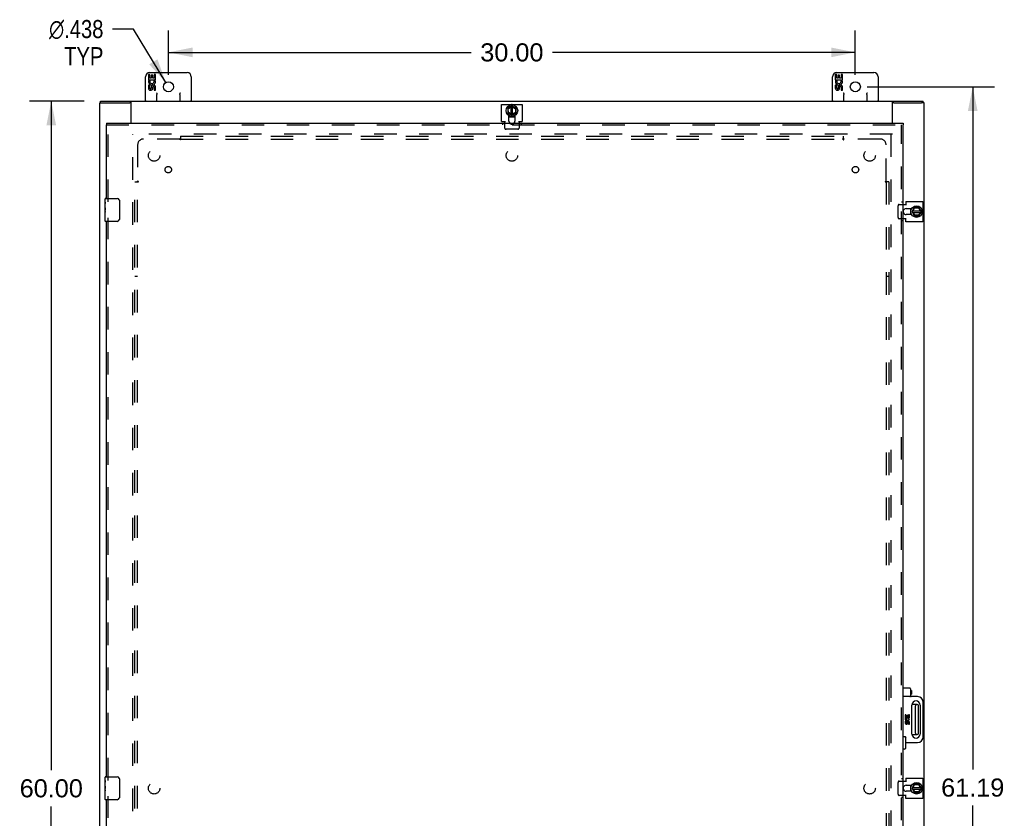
# Model space of a CAD drawing. Header units: inches. Extents: x 0 to 179, y 0 to 116.
# Tile 5 of 9: x 46 to 89, y 57 to 91. Entities that reach past the tile are written whole.
import ezdxf

# ---------------------------------------------------------------- set-up
doc = ezdxf.new("R2010")
doc.units = ezdxf.units.IN
doc.header["$LTSCALE"] = 9.842105
doc.header["$MEASUREMENT"] = 0
doc.linetypes.add('HIDDEN', pattern=[0.2, 0.1, -0.1])
doc.layers.get('0').update_dxf_attribs({"linetype": 'CONTINUOUS'})
for name, color, linetype in [('DEFAULT_2', 8, 'HIDDEN'), ('DIMENSIONS', 7, 'CONTINUOUS'), ('DOOR_ASSEMBLY', 7, 'CONTINUOUS'), ('SUBPANEL', 7, 'CONTINUOUS')]:
    doc.layers.add(name, color=color, linetype=linetype)
doc.styles.get("Standard").update_dxf_attribs({"font": 'arial.ttf'})
doc.styles.add('TEXTSTYLE_1', font='gdt', dxfattribs={"width": 0.8})
doc.dimstyles.new('DIMSTYLE_1', dxfattribs={"dimtxt": 0.789474, "dimasz": 1.052632, "dimexe": 0.09, "dimexo": 0.07, "dimgap": 0.0375, "dimtad": 0, "dimtih": 1, "dimtoh": 1, "dimzin": 4, "dimdsep": 46, "dimtxsty": 'Standard', "dimblk": '_FILLED', "dimblk1": '_FILLED', "dimblk2": '_FILLED', "dimcen": 0.09, "dimadec": 3, "dimazin": 1, "dimtfac": 1, "dimtdec": 3, "dimtofl": 0, "dimtmove": 0, "dimatfit": 3, "dimldrblk": '_FILLED', "dimfxl": 0, "dimtolj": 1, "dimtzin": 4, "dimarcsym": 0})
doc.dimstyles.new('DIMSTYLE_2', dxfattribs={"dimtxt": 0.789474, "dimasz": 1.052632, "dimexe": 0.09, "dimexo": 0.07, "dimgap": 0.09, "dimtad": 0, "dimtih": 1, "dimtoh": 1, "dimdec": 3, "dimzin": 4, "dimdsep": 46, "dimtxsty": 'Standard', "dimblk": '_FILLED', "dimblk1": '_FILLED', "dimblk2": '_FILLED', "dimcen": 0.09, "dimadec": 3, "dimazin": 1, "dimtfac": 1, "dimtdec": 3, "dimtofl": 0, "dimtmove": 0, "dimatfit": 1, "dimldrblk": '_FILLED', "dimfxl": 0, "dimtolj": 1, "dimtzin": 4, "dimarcsym": 0})

# ---------------------------------------------------------------- blocks, each defined once
blk = doc.blocks.new('_FILLED')
at = {"color": 0, "linetype": 'ByBlock'}
blk.add_solid([(0, 0), (-1, 0.2), (-1, -0.2)], dxfattribs=at)
blk = doc.blocks.new('*D6')
at = {"layer": 'DIMENSIONS', "color": 2, "linetype": 'Continuous'}
for p, q in [((50.904, 90.974), (49.983, 90.974)), ((52.313, 88.642), (50.904, 90.974))]:
    blk.add_line(p, q, dxfattribs=at)
at = {"layer": 'DIMENSIONS', "color": 2, "linetype": 'Continuous', "xscale": 1.0526315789, "yscale": 1.0526315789, "zscale": 1.0526315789, "rotation": 301.1315524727}
blk.add_blockref('_FILLED', (52.313, 88.642), dxfattribs=at)
at = {"layer": 'DIMENSIONS', "color": 2, "linetype": 'Continuous', "insert": (49.588, 91.369), "char_height": 0.78947, "width": 3.198, "attachment_point": 3, "line_spacing_factor": 0.9, "style": 'TEXTSTYLE_1'}
blk.add_mtext('{\\fgdt;n}\\fArial;.438\\PTYP', dxfattribs=at)
blk = doc.blocks.new('*D7')
at = {"layer": 'DIMENSIONS', "color": 2, "linetype": 'Continuous'}
for p, q in [((52.426, 88.972), (52.426, 90.904)), ((82.426, 88.972), (82.426, 90.904)), ((52.426, 89.957), (65.652, 89.957)), ((82.426, 89.957), (69.2, 89.957))]:
    blk.add_line(p, q, dxfattribs=at)
at = {"layer": 'DIMENSIONS', "color": 2, "linetype": 'Continuous', "xscale": 1.0526315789, "yscale": 1.0526315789, "zscale": 1.0526315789, "rotation": 180}
blk.add_blockref('_FILLED', (52.426, 89.957), dxfattribs=at)
at = {"layer": 'DIMENSIONS', "color": 2, "linetype": 'Continuous', "xscale": 1.0526315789, "yscale": 1.0526315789, "zscale": 1.0526315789}
blk.add_blockref('_FILLED', (82.426, 89.957), dxfattribs=at)
at = {"layer": 'DIMENSIONS', "color": 2, "linetype": 'Continuous', "insert": (67.426, 90.351), "char_height": 0.7895, "width": 2.75876, "attachment_point": 2, "line_spacing_factor": 0.9}
blk.add_mtext('30.00', dxfattribs=at)
blk = doc.blocks.new('*D8')
at = {"layer": 'DIMENSIONS', "color": 2, "linetype": 'Continuous'}
for p, q in [((82.944, 88.454), (88.5, 88.454)), ((87.553, 88.454), (87.553, 58.65)), ((87.553, 27.267), (87.553, 57.071)), ((82.944, 27.267), (88.5, 27.267))]:
    blk.add_line(p, q, dxfattribs=at)
at = {"layer": 'DIMENSIONS', "color": 2, "linetype": 'Continuous', "xscale": 1.0526315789, "yscale": 1.0526315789, "zscale": 1.0526315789}
for p, rotation in [((87.553, 88.454), 90), ((87.553, 27.267), 270)]:
    blk.add_blockref('_FILLED', p, dxfattribs=dict(at, rotation=rotation))
at = {"layer": 'DIMENSIONS', "color": 2, "linetype": 'Continuous', "insert": (87.553, 58.256), "char_height": 0.7895, "width": 2.75876, "attachment_point": 2, "line_spacing_factor": 0.9}
blk.add_mtext('61.19', dxfattribs=at)
blk = doc.blocks.new('*D9')
at = {"layer": 'DIMENSIONS', "color": 2, "linetype": 'Continuous'}
for p, q in [((48.752, 87.829), (46.363, 87.829)), ((47.31, 87.829), (47.31, 58.619)), ((47.31, 27.829), (47.31, 57.04)), ((48.752, 27.829), (46.363, 27.829))]:
    blk.add_line(p, q, dxfattribs=at)
at = {"layer": 'DIMENSIONS', "color": 2, "linetype": 'Continuous', "xscale": 1.0526315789, "yscale": 1.0526315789, "zscale": 1.0526315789}
for p, rotation in [((47.31, 87.829), 90), ((47.31, 27.829), 270)]:
    blk.add_blockref('_FILLED', p, dxfattribs=dict(at, rotation=rotation))
at = {"layer": 'DIMENSIONS', "color": 2, "linetype": 'Continuous', "insert": (47.31, 58.224), "char_height": 0.7895, "width": 2.75876, "attachment_point": 2, "line_spacing_factor": 0.9}
blk.add_mtext('60.00', dxfattribs=at)

msp = doc.modelspace()

# ---------------------------------------------------------------- linework, layer by layer
at = {"color": 7, "linetype": 'Continuous'}
for p, q in [((51.6108, 89.0795), (53.2408, 89.0795)), ((81.6108, 89.0795), (83.2408, 89.0795)), ((51.4258, 87.8295), (51.4258, 88.8945)), ((51.5523, 88.9915), (51.5523, 88.7611)), ((51.6151, 88.9915), (51.5523, 88.9915)), ((51.5523, 88.7611), (51.814, 88.7611)), ((51.6229, 88.7251), (51.5652, 88.7501)), ((51.6151, 88.824), (51.6151, 88.9915)), ((51.678, 88.824), (51.6151, 88.824)), ((51.678, 88.96), (51.678, 88.824)), ((51.7386, 88.96), (51.678, 88.96)), ((51.7386, 88.824), (51.7386, 88.96)), ((51.8037, 88.824), (51.7386, 88.824)), ((51.814, 88.7611), (51.7866, 88.7419)), ((51.8037, 88.9915), (51.8037, 88.824)), ((51.8666, 88.9915), (51.8037, 88.9915)), ((51.8484, 88.7611), (51.8666, 88.7611)), ((51.8666, 88.7611), (51.8666, 88.9915)), ((53.4258, 88.8945), (53.4258, 87.8295)), ((81.4258, 87.8295), (81.4258, 88.8945)), ((81.5523, 88.9915), (81.5523, 88.7611)), ((81.6151, 88.9915), (81.5523, 88.9915)), ((81.5523, 88.7611), (81.814, 88.7611)), ((81.6229, 88.7251), (81.5652, 88.7501)), ((81.6151, 88.824), (81.6151, 88.9915)), ((81.678, 88.824), (81.6151, 88.824)), ((81.678, 88.96), (81.678, 88.824)), ((81.7386, 88.96), (81.678, 88.96)), ((81.7386, 88.824), (81.7386, 88.96)), ((81.8037, 88.824), (81.7386, 88.824)), ((81.814, 88.7611), (81.7866, 88.7419)), ((81.8037, 88.9915), (81.8037, 88.824)), ((81.8666, 88.9915), (81.8037, 88.9915)), ((81.8484, 88.7611), (81.8666, 88.7611)), ((81.8666, 88.7611), (81.8666, 88.9915)), ((83.4258, 88.8945), (83.4258, 87.8295)), ((51.5523, 88.5305), (51.5523, 88.3942)), ((51.6151, 88.5305), (51.5523, 88.5305)), ((51.6151, 88.3942), (51.6151, 88.5305)), ((51.678, 88.4362), (51.678, 88.3942)), ((51.7386, 88.3736), (51.7386, 88.4426)), ((51.8037, 88.4362), (51.8037, 88.2998)), ((51.8037, 88.2998), (51.8666, 88.2998)), ((51.8666, 88.2998), (51.8666, 88.4362)), ((81.5523, 88.5305), (81.5523, 88.3942)), ((81.6151, 88.5305), (81.5523, 88.5305)), ((81.6151, 88.3942), (81.6151, 88.5305)), ((81.678, 88.4362), (81.678, 88.3942)), ((81.7386, 88.3736), (81.7386, 88.4426)), ((81.8037, 88.4362), (81.8037, 88.2998)), ((81.8037, 88.2998), (81.8666, 88.2998)), ((81.8666, 88.2998), (81.8666, 88.4362)), ((49.4259, 87.7545), (49.5331, 87.7545)), ((49.4588, 87.7545), (49.4588, 87.8295)), ((50.8008, 87.7545), (50.7417, 87.7545)), ((50.8008, 87.8295), (50.8008, 87.7986)), ((51.9258, 87.8295), (51.9258, 88.1229)), ((52.9258, 88.1229), (52.9258, 87.8295)), ((81.9258, 87.8295), (81.9258, 88.1229)), ((82.9258, 88.1229), (82.9258, 87.8295)), ((84.0508, 87.8295), (84.0508, 87.7986)), ((84.1099, 87.7545), (84.0508, 87.7545)), ((85.4257, 87.7545), (85.3135, 87.7545)), ((85.3928, 87.7545), (85.3928, 87.8295)), ((67.2458, 87.5179), (67.2458, 87.3099)), ((67.4211, 87.6205), (67.251, 87.5266)), ((67.2513, 87.301), (67.4214, 87.2134)), ((67.2567, 87.5016), (67.267, 87.4958)), ((67.2651, 87.3179), (67.2749, 87.3242)), ((67.267, 87.4958), (67.3918, 87.5647)), ((67.2749, 87.3242), (67.267, 87.4958)), ((67.3918, 87.264), (67.2749, 87.3242)), ((67.3918, 87.2286), (67.3918, 87.6044)), ((67.4303, 87.2133), (67.6102, 87.301)), ((67.4306, 87.6206), (67.6105, 87.5266)), ((67.4598, 87.2277), (67.4598, 87.6054)), ((67.4598, 87.5638), (67.581, 87.4937)), ((67.581, 87.3301), (67.4598, 87.271)), ((67.591, 87.4995), (67.581, 87.4937)), ((67.581, 87.4937), (67.581, 87.3301)), ((67.591, 87.3239), (67.581, 87.3301)), ((67.6158, 87.31), (67.6158, 87.5177)), ((67.2928, 87.1482), (67.4094, 87.1482)), ((67.4419, 87.1482), (67.5588, 87.1482)), ((67.4698, 87.1643), (67.4721, 87.1516)), ((84.8382, 83.1375), (84.8382, 83.0209)), ((84.9033, 83), (84.9911, 82.8201)), ((84.9034, 83.0089), (84.991, 83.179)), ((84.9186, 83.0385), (85.2944, 83.0385)), ((84.954, 83.0385), (85.0142, 83.1554)), ((85.2079, 83.1845), (84.9999, 83.1845)), ((85.0079, 83.1652), (85.0142, 83.1554)), ((85.0142, 83.1554), (85.1858, 83.1633)), ((85.1916, 83.1736), (85.1858, 83.1633)), ((85.1858, 83.1633), (85.2548, 83.0385)), ((85.3105, 83.0092), (85.2166, 83.1793)), ((85.2166, 82.8198), (85.3107, 82.9997)), ((84.8382, 82.9884), (84.8382, 82.8715)), ((84.8543, 82.9605), (84.8416, 82.9582)), ((84.9177, 82.9705), (85.2954, 82.9705)), ((85.0201, 82.8493), (84.961, 82.9705)), ((85, 82.8145), (85.2077, 82.8145)), ((85.0139, 82.8393), (85.0201, 82.8493)), ((85.1837, 82.8493), (85.0201, 82.8493)), ((85.2538, 82.9705), (85.1837, 82.8493)), ((85.1895, 82.8393), (85.1837, 82.8493)), ((85.1288, 61.4855), (84.8977, 61.4855)), ((85.0488, 60.2335), (85.0488, 61.4255)), ((85.1888, 60.2335), (85.1888, 61.4255)), ((84.8976, 60.1735), (85.1288, 60.1735)), ((84.8382, 57.9625), (84.8382, 57.8459)), ((84.8382, 57.8134), (84.8382, 57.6965)), ((84.8543, 57.7855), (84.8416, 57.7832)), ((84.9033, 57.825), (84.9911, 57.6451)), ((84.9034, 57.8339), (84.991, 58.004)), ((84.9177, 57.7955), (85.2954, 57.7955)), ((84.9186, 57.8635), (85.2944, 57.8635)), ((84.954, 57.8635), (85.0142, 57.9804)), ((85.0201, 57.6743), (84.961, 57.7955)), ((85.2079, 58.0095), (84.9999, 58.0095)), ((85, 57.6395), (85.2077, 57.6395)), ((85.0079, 57.9902), (85.0142, 57.9804)), ((85.0139, 57.6643), (85.0201, 57.6743)), ((85.0142, 57.9804), (85.1858, 57.9883)), ((85.1837, 57.6743), (85.0201, 57.6743)), ((85.2538, 57.7955), (85.1837, 57.6743)), ((85.1895, 57.6643), (85.1837, 57.6743)), ((85.1916, 57.9986), (85.1858, 57.9883)), ((85.1858, 57.9883), (85.2548, 57.8635)), ((85.3105, 57.8342), (85.2166, 58.0043)), ((85.2166, 57.6448), (85.3107, 57.8247))]:
    msp.add_line(p, q, dxfattribs=at)
at = {"color": 3, "linetype": 'Continuous'}
for p, q in [((49.4258, 27.9045), (49.4258, 87.7545)), ((49.4258, 87.7545), (49.4259, 87.7545)), ((49.4588, 87.8295), (85.3928, 87.8295)), ((49.5382, 87.7545), (50.7417, 87.7545)), ((50.8008, 86.8608), (50.8008, 87.7986)), ((84.0508, 86.8608), (84.0508, 87.7986)), ((84.1099, 87.7545), (85.3135, 87.7545)), ((85.4257, 87.7545), (85.4258, 87.7545)), ((85.4258, 27.9045), (85.4258, 87.7545)), ((66.9793, 86.942), (66.9793, 87.6794)), ((66.9793, 87.6794), (67.8723, 87.6794)), ((67.8723, 87.6794), (67.8723, 86.942)), ((66.9793, 86.942), (67.1433, 86.942)), ((67.1121, 86.8608), (67.1121, 86.942)), ((67.2928, 86.9551), (67.2928, 87.1982)), ((67.5588, 87.1982), (67.5588, 86.9551)), ((67.7083, 86.942), (67.8723, 86.942)), ((67.7395, 86.942), (67.7395, 86.8608)), ((84.632, 83.451), (84.632, 83.287)), ((84.632, 83.451), (85.3694, 83.451)), ((85.3694, 83.451), (85.3694, 82.558)), ((84.5203, 83.3182), (84.632, 83.3182)), ((84.6451, 83.1375), (84.8882, 83.1375)), ((84.632, 82.6908), (84.5203, 82.6908)), ((84.632, 82.558), (84.632, 82.722)), ((84.8882, 82.8715), (84.6451, 82.8715)), ((85.3694, 82.558), (84.632, 82.558)), ((84.5203, 58.1432), (84.632, 58.1432)), ((84.632, 58.276), (85.3694, 58.276)), ((84.632, 58.276), (84.632, 58.112)), ((85.3694, 58.276), (85.3694, 57.383)), ((84.6451, 57.9625), (84.8882, 57.9625)), ((84.8882, 57.6965), (84.6451, 57.6965)), ((84.632, 57.5158), (84.5203, 57.5158)), ((84.632, 57.383), (84.632, 57.547)), ((85.3694, 57.383), (84.632, 57.383))]:
    msp.add_line(p, q, dxfattribs=at)
at = {"color": 7, "linetype": 'Continuous'}
for points in [[(51.9008, 88.1945), (51.903, 88.1904), (51.9051, 88.1863), (51.9072, 88.1822), (51.9093, 88.1781), (51.9113, 88.1739), (51.9133, 88.1697), (51.9152, 88.1655), (51.917, 88.1613), (51.9187, 88.157), (51.9202, 88.1527), (51.9216, 88.1483), (51.9229, 88.1438), (51.9241, 88.139), (51.925, 88.134), (51.9255, 88.1286), (51.9258, 88.1229)], [(52.9258, 88.1229), (52.9261, 88.1292), (52.927, 88.1357), (52.9284, 88.1425), (52.9304, 88.1495), (52.9328, 88.1566), (52.9357, 88.1638), (52.9391, 88.1712), (52.9427, 88.1788), (52.9466, 88.1865), (52.9508, 88.1945)], [(81.9008, 88.1945), (81.903, 88.1904), (81.9051, 88.1863), (81.9072, 88.1822), (81.9093, 88.1781), (81.9113, 88.1739), (81.9133, 88.1697), (81.9152, 88.1655), (81.917, 88.1613), (81.9187, 88.157), (81.9202, 88.1527), (81.9216, 88.1483), (81.9229, 88.1438), (81.9241, 88.139), (81.925, 88.134), (81.9255, 88.1286), (81.9258, 88.1229)], [(82.9258, 88.1229), (82.9261, 88.1292), (82.927, 88.1357), (82.9284, 88.1425), (82.9304, 88.1495), (82.9328, 88.1566), (82.9357, 88.1638), (82.9391, 88.1712), (82.9427, 88.1788), (82.9466, 88.1865), (82.9508, 88.1945)], [(67.4705, 87.1605), (67.4803, 87.1621), (67.4985, 87.1662), (67.5163, 87.1716)], [(67.5163, 87.1716), (67.5337, 87.1784), (67.5506, 87.1863), (67.5588, 87.191)], [(84.8506, 82.9598), (84.8521, 82.9499), (84.8562, 82.9318), (84.8617, 82.914)], [(84.8617, 82.914), (84.8684, 82.8966), (84.8763, 82.8797), (84.881, 82.8715)], [(84.8506, 57.7848), (84.8521, 57.7749), (84.8562, 57.7568), (84.8617, 57.739)], [(84.8617, 57.739), (84.8684, 57.7216), (84.8763, 57.7047), (84.881, 57.6965)]]:
    msp.add_lwpolyline(points, dxfattribs=at)
for centre, radius in [((52.4258, 88.4545), 0.219), ((82.4258, 88.4545), 0.219), ((67.4258, 87.4138), 0.2535), ((85.1038, 83.0045), 0.2535), ((85.1038, 57.8295), 0.2535)]:
    msp.add_circle(centre, radius, dxfattribs=at)
for centre, radius, start, end in [((51.6108, 88.8945), 0.185, 90, 180), ((53.2408, 88.8945), 0.185, 0, 90), ((81.6108, 88.8945), 0.185, 90, 180), ((83.2408, 88.8945), 0.185, 0, 90), ((51.7094, 88.6876), 0.1572, 156.59665, 341.87913), ((51.7094, 88.6876), 0.0943, 156.59665, 35.11217), ((51.7094, 88.6876), 0.1572, 25.73705, 27.8532), ((51.7127, 88.6879), 0.1541, 341.41988, 26.19629), ((81.7094, 88.6876), 0.1572, 156.59665, 341.87913), ((81.7094, 88.6876), 0.0943, 156.59665, 35.11217), ((81.7094, 88.6876), 0.1572, 25.73705, 27.8532), ((81.7127, 88.6879), 0.1541, 341.41988, 26.19629), ((51.6465, 88.3941), 0.0943, 179.99114, 347.43379), ((51.6466, 88.3942), 0.0314, 180, 0.04847), ((51.7723, 88.4362), 0.0943, 0, 180), ((51.773, 88.4313), 0.0362, 83.42855, 161.76278), ((51.7723, 88.4362), 0.0314, 0, 81.22946), ((81.6465, 88.3941), 0.0943, 179.99114, 347.43379), ((81.6466, 88.3942), 0.0314, 180, 0.04847), ((81.7723, 88.4362), 0.0943, 0, 180), ((81.773, 88.4313), 0.0362, 83.42855, 161.76278), ((81.7723, 88.4362), 0.0314, 0, 81.22946), ((51.4508, 87.8545), 0.025, 180, 270), ((51.9008, 87.8545), 0.025, 270, 360), ((52.9508, 87.8545), 0.025, 180, 270), ((53.4008, 87.8545), 0.025, 270, 360), ((81.4508, 87.8545), 0.025, 180, 270), ((81.9008, 87.8545), 0.025, 270, 360), ((82.9508, 87.8545), 0.025, 180, 270), ((83.4008, 87.8545), 0.025, 270, 360), ((67.2558, 87.5179), 0.01, 118.89679, 180), ((67.2558, 87.3099), 0.01, 180, 242.76466), ((67.4258, 87.4138), 0.2662, 86.15136, 93.54818), ((67.426, 87.6118), 0.01, 62.39466, 118.89679), ((67.6058, 87.31), 0.01, 295.9948, 360), ((67.6058, 87.5177), 0.01, 0, 62.39466), ((67.4258, 87.4138), 0.2662, 240.01367, 280), ((67.4258, 87.4138), 0.2812, 241.76222, 250.79637), ((67.426, 87.2223), 0.01, 242.76466, 295.9948), ((67.4258, 87.4138), 0.2812, 289.20363, 298.23778), ((85.1038, 83.0045), 0.2662, 150.01367, 190), ((85.1038, 83.0045), 0.2812, 151.76222, 160.79637), ((84.9123, 83.0043), 0.01, 152.76466, 205.9948), ((84.9999, 83.1745), 0.01, 90, 152.76466), ((85.2079, 83.1745), 0.01, 28.89679, 90), ((85.3018, 83.0043), 0.01, 332.39466, 28.89679), ((85.1038, 83.0045), 0.2662, 356.15136, 3.54818), ((85.1038, 83.0045), 0.2812, 199.20363, 208.23778), ((85, 82.8245), 0.01, 205.9948, 270), ((85.2077, 82.8245), 0.01, 270, 332.39466), ((85.1088, 61.4255), 0.06, 90, 180), ((85.1288, 61.4255), 0.06, 0, 90), ((85.1088, 60.2335), 0.06, 180, 270), ((85.1288, 60.2335), 0.06, 270, 360), ((85.1038, 57.8295), 0.2662, 150.01367, 190), ((85.1038, 57.8295), 0.2812, 151.76222, 160.79637), ((85.1038, 57.8295), 0.2812, 199.20363, 208.23778), ((84.9123, 57.8293), 0.01, 152.76466, 205.9948), ((84.9999, 57.9995), 0.01, 90, 152.76466), ((85, 57.6495), 0.01, 205.9948, 270), ((85.2077, 57.6495), 0.01, 270, 332.39466), ((85.2079, 57.9995), 0.01, 28.89679, 90), ((85.3018, 57.8293), 0.01, 332.39466, 28.89679), ((85.1038, 57.8295), 0.2662, 356.15136, 3.54818)]:
    msp.add_arc(centre, radius, start, end, dxfattribs=at)
at = {"color": 3, "linetype": 'Continuous'}
for centre, start, end in [((67.4258, 86.9551), 180, 225.21186), ((67.4258, 86.9551), 314.78814, 360), ((84.6451, 83.0045), 90, 159.88946), ((84.6451, 83.0045), 200.11054, 270), ((84.6451, 57.8295), 90, 159.88946), ((84.6451, 57.8295), 200.11054, 270)]:
    msp.add_arc(centre, 0.133, start, end, dxfattribs=at)
at = {"layer": 'DEFAULT_2', "color": 8, "linetype": 'HIDDEN'}
for p, q in [((67.1121, 86.6534), (67.1121, 86.8608)), ((67.6795, 86.6014), (67.1721, 86.6014)), ((67.7395, 86.8608), (67.7395, 86.6534)), ((84.0508, 86.3795), (50.8008, 86.3795)), ((50.8758, 29.2795), (50.8758, 86.3795)), ((83.9758, 86.3795), (83.9758, 29.2795)), ((84.2914, 82.7508), (84.2914, 83.2582)), ((84.3434, 83.3182), (84.5203, 83.3182)), ((84.5203, 82.6908), (84.3434, 82.6908)), ((84.2914, 57.5758), (84.2914, 58.0832)), ((84.3434, 58.1432), (84.5203, 58.1432)), ((84.5203, 57.5158), (84.3434, 57.5158))]:
    msp.add_line(p, q, dxfattribs=at)
for points in [[(67.1121, 86.6534), (67.1125, 86.6475), (67.1136, 86.6418), (67.1155, 86.6362), (67.1181, 86.6309), (67.1213, 86.6258), (67.1252, 86.621), (67.1297, 86.6167), (67.1347, 86.6128), (67.1402, 86.6094), (67.1461, 86.6066), (67.1523, 86.6044), (67.1588, 86.6027), (67.1654, 86.6018), (67.1721, 86.6014)], [(67.6795, 86.6014), (67.6863, 86.6018), (67.6929, 86.6027), (67.6994, 86.6044), (67.7056, 86.6066), (67.7115, 86.6094), (67.717, 86.6128), (67.722, 86.6167), (67.7265, 86.621), (67.7303, 86.6258), (67.7336, 86.6309), (67.7362, 86.6362), (67.738, 86.6418), (67.7392, 86.6475), (67.7395, 86.6534)], [(84.3434, 83.3182), (84.3376, 83.3178), (84.3318, 83.3167), (84.3262, 83.3148), (84.3209, 83.3122), (84.3158, 83.309), (84.311, 83.3051), (84.3067, 83.3006), (84.3028, 83.2956), (84.2994, 83.2901), (84.2966, 83.2842), (84.2944, 83.278), (84.2927, 83.2715), (84.2918, 83.2649), (84.2914, 83.2582)], [(84.2914, 82.7508), (84.2918, 82.744), (84.2927, 82.7374), (84.2944, 82.7309), (84.2966, 82.7247), (84.2994, 82.7188), (84.3028, 82.7133), (84.3067, 82.7083), (84.311, 82.7038), (84.3158, 82.7), (84.3209, 82.6967), (84.3262, 82.6941), (84.3318, 82.6923), (84.3376, 82.6911), (84.3434, 82.6908)], [(84.3434, 58.1432), (84.3376, 58.1428), (84.3318, 58.1417), (84.3262, 58.1398), (84.3209, 58.1372), (84.3158, 58.134), (84.311, 58.1301), (84.3067, 58.1256), (84.3028, 58.1206), (84.2994, 58.1151), (84.2966, 58.1092), (84.2944, 58.103), (84.2927, 58.0965), (84.2918, 58.0899), (84.2914, 58.0832)], [(84.2914, 57.5758), (84.2918, 57.569), (84.2927, 57.5624), (84.2944, 57.5559), (84.2966, 57.5497), (84.2994, 57.5438), (84.3028, 57.5383), (84.3067, 57.5333), (84.311, 57.5288), (84.3158, 57.525), (84.3209, 57.5217), (84.3262, 57.5191), (84.3318, 57.5173), (84.3376, 57.5161), (84.3434, 57.5158)]]:
    msp.add_lwpolyline(points, dxfattribs=at)
for centre, start, end in [((67.4258, 86.9551), 225.21186, 314.78814), ((84.6451, 83.0045), 159.88946, 200.11054), ((84.6451, 57.8295), 159.88946, 200.11054)]:
    msp.add_arc(centre, 0.133, start, end, dxfattribs=at)
at = {"layer": 'DOOR_ASSEMBLY', "color": 7, "linetype": 'Continuous'}
for p, q in [((49.7203, 86.8608), (49.7203, 86.7858)), ((84.5203, 86.8608), (84.5203, 86.7858)), ((49.6603, 83.4206), (49.6603, 83.5646)), ((49.6753, 83.5796), (50.1853, 83.5796)), ((50.2852, 83.4796), (50.2852, 82.6796)), ((49.6603, 83.1647), (49.6603, 83.4174)), ((49.6693, 83.3625), (49.6603, 83.3625)), ((49.6603, 83.1948), (49.6703, 83.1948)), ((49.6603, 82.5946), (49.6603, 83.1622)), ((49.6631, 83.1319), (49.6603, 83.1319)), ((49.6603, 83.0001), (49.6696, 83.0001)), ((49.6703, 83.1948), (49.6703, 83.3516)), ((49.6703, 83.0111), (49.6703, 83.0641)), ((49.6603, 82.9641), (49.6703, 82.9641)), ((49.6603, 82.9013), (49.6703, 82.9013)), ((49.6603, 82.7338), (49.6703, 82.7338)), ((49.6703, 82.7338), (49.6703, 82.9641)), ((50.1853, 82.5796), (49.6753, 82.5796)), ((84.8053, 62.2045), (84.5203, 62.2045)), ((84.8353, 62.1745), (84.8353, 61.8595)), ((84.8353, 62.102), (84.8545, 62.102)), ((84.8353, 61.932), (84.8545, 61.932)), ((84.8545, 62.102), (84.8828, 62.097)), ((84.8545, 62.102), (84.8545, 61.932)), ((84.8545, 61.932), (84.8828, 61.937)), ((84.8828, 62.097), (84.8828, 61.937)), ((84.8053, 61.8295), (84.5203, 61.8295)), ((85.1453, 61.8295), (84.8653, 61.8295)), ((85.3953, 60.0795), (85.3953, 61.5795)), ((84.896, 60.1966), (84.896, 61.4623)), ((85.2553, 61.4623), (85.2553, 60.1966)), ((84.6369, 61.0357), (84.5994, 61.0357)), ((84.5994, 61.0357), (84.5994, 60.8983)), ((84.5994, 60.8983), (84.7556, 60.8983)), ((84.6369, 60.761), (84.5994, 60.761)), ((84.5994, 60.761), (84.5994, 60.6793)), ((84.6416, 60.8769), (84.6071, 60.8918)), ((84.6369, 60.9358), (84.6369, 61.0357)), ((84.6745, 60.9358), (84.6369, 60.9358)), ((84.6369, 60.6793), (84.6369, 60.761)), ((84.6744, 60.7044), (84.6744, 60.6793)), ((84.7106, 61.017), (84.6745, 61.017)), ((84.6745, 61.017), (84.6745, 60.9358)), ((84.7106, 60.9358), (84.7106, 61.017)), ((84.7494, 60.9358), (84.7106, 60.9358)), ((84.7106, 60.6671), (84.7106, 60.7049)), ((84.7556, 60.8983), (84.7392, 60.8869)), ((84.787, 61.0357), (84.7494, 61.0357)), ((84.7494, 61.0357), (84.7494, 60.9358)), ((84.7494, 60.7049), (84.7494, 60.6232)), ((84.7761, 60.8983), (84.787, 60.8983)), ((84.787, 60.8983), (84.787, 61.0357)), ((84.787, 60.6232), (84.787, 60.7049)), ((84.7494, 60.6232), (84.787, 60.6232)), ((84.5803, 60.0795), (84.5203, 60.0795)), ((84.6103, 60.0495), (84.6103, 59.572)), ((84.6103, 59.8295), (85.1453, 59.8295)), ((84.5803, 59.542), (84.5203, 59.542)), ((49.6603, 58.1705), (49.6603, 58.3145)), ((49.6603, 57.9145), (49.6603, 58.1673)), ((49.6693, 58.1124), (49.6603, 58.1124)), ((49.6703, 57.9446), (49.6703, 58.1014)), ((49.6753, 58.3295), (50.1853, 58.3295)), ((50.2852, 58.2295), (50.2852, 57.4295)), ((49.6603, 57.9446), (49.6703, 57.9446)), ((49.6603, 57.3445), (49.6603, 57.9121)), ((49.6631, 57.8818), (49.6603, 57.8818)), ((49.6603, 57.75), (49.6696, 57.75)), ((49.6603, 57.714), (49.6703, 57.714)), ((49.6603, 57.6511), (49.6703, 57.6511)), ((49.6703, 57.761), (49.6703, 57.8139)), ((49.6703, 57.4836), (49.6703, 57.714)), ((49.6603, 57.4836), (49.6703, 57.4836)), ((50.1853, 57.3295), (49.6753, 57.3295))]:
    msp.add_line(p, q, dxfattribs=at)
at = {"layer": 'DOOR_ASSEMBLY', "color": 3, "linetype": 'Continuous'}
for p, q in [((49.7203, 86.8608), (84.5203, 86.8608)), ((49.7203, 83.5796), (49.7203, 86.7858)), ((84.5203, 28.8731), (84.5203, 86.7858)), ((49.7203, 58.3295), (49.7203, 82.5796)), ((49.7203, 33.0793), (49.7203, 57.3295))]:
    msp.add_line(p, q, dxfattribs=at)
at = {"layer": 'DOOR_ASSEMBLY', "color": 8, "linetype": 'HIDDEN'}
for p, q in [((49.7203, 86.7858), (84.5203, 86.7858)), ((49.7953, 83.4246), (49.7953, 86.7858)), ((67.0191, 86.8608), (67.0191, 86.7858)), ((67.8316, 86.8608), (67.8316, 86.7858)), ((84.4453, 28.8731), (84.4453, 86.7858)), ((84.5203, 83.4107), (84.4453, 83.4107)), ((49.7953, 58.1745), (49.7953, 82.7346)), ((84.5203, 82.5982), (84.4453, 82.5982)), ((84.5203, 58.2357), (84.4453, 58.2357)), ((49.7953, 32.9243), (49.7953, 57.4845)), ((84.5203, 57.4232), (84.4453, 57.4232))]:
    msp.add_line(p, q, dxfattribs=at)
at = {"layer": 'DOOR_ASSEMBLY', "color": 7, "linetype": 'Continuous'}
for points in [[(50.2786, 83.5158), (50.2806, 83.5101), (50.2822, 83.5042), (50.2835, 83.4982), (50.2845, 83.4921), (50.2851, 83.4859), (50.2852, 83.4796)], [(49.6603, 83.4206), (49.6606, 83.4172), (49.6611, 83.413), (49.6619, 83.4078), (49.6631, 83.4017), (49.6644, 83.3947), (49.6658, 83.3871), (49.6671, 83.3788), (49.6684, 83.37), (49.6695, 83.3609), (49.6703, 83.3516)], [(49.6603, 83.1647), (49.6605, 83.1575), (49.6611, 83.1498), (49.662, 83.1415), (49.663, 83.1328), (49.6653, 83.1149)], [(49.6653, 83.1149), (49.6665, 83.1059), (49.6675, 83.0969), (49.6684, 83.0882), (49.6692, 83.0797), (49.6699, 83.0717), (49.6703, 83.0641)], [(49.6703, 83.0111), (49.67, 83.0049), (49.6695, 82.9988), (49.669, 82.9927), (49.6684, 82.9867), (49.6678, 82.9809), (49.6672, 82.9751)], [(50.2852, 82.6796), (50.2851, 82.6733), (50.2845, 82.6671), (50.2835, 82.6609), (50.2822, 82.6549), (50.2806, 82.6491), (50.2786, 82.6434)], [(84.6403, 60.0495), (84.6338, 60.0561), (84.6272, 60.062), (84.6206, 60.0673), (84.614, 60.0717), (84.6074, 60.0751), (84.6009, 60.0776), (84.5945, 60.079), (84.5884, 60.0795)], [(49.6603, 58.1705), (49.6606, 58.1671), (49.6611, 58.1628), (49.6619, 58.1577), (49.6631, 58.1516), (49.6644, 58.1446), (49.6658, 58.1369), (49.6671, 58.1286), (49.6684, 58.1199), (49.6695, 58.1108), (49.6703, 58.1014)], [(50.2786, 58.2656), (50.2806, 58.2599), (50.2822, 58.2541), (50.2835, 58.2481), (50.2845, 58.242), (50.2851, 58.2358), (50.2852, 58.2295)], [(49.6603, 57.9145), (49.6605, 57.9074), (49.6611, 57.8997), (49.662, 57.8914), (49.663, 57.8827), (49.6653, 57.8648)], [(49.6653, 57.8648), (49.6665, 57.8558), (49.6675, 57.8468), (49.6684, 57.8381), (49.6692, 57.8296), (49.6699, 57.8216), (49.6703, 57.8139)], [(49.6703, 57.761), (49.67, 57.7548), (49.6695, 57.7487), (49.669, 57.7426), (49.6684, 57.7366), (49.6678, 57.7308), (49.6672, 57.725)], [(50.2852, 57.4295), (50.2851, 57.4232), (50.2845, 57.4169), (50.2835, 57.4108), (50.2822, 57.4048), (50.2806, 57.399), (50.2786, 57.3933)]]:
    msp.add_lwpolyline(points, dxfattribs=at)
for centre, radius, start, end in [((49.6753, 83.5646), 0.015, 90, 180), ((50.1853, 83.4796), 0.1, 21.19986, 90), ((49.6753, 82.5946), 0.015, 180, 270), ((50.1853, 82.6796), 0.1, 270, 338.79459), ((84.8053, 62.1745), 0.03, 0, 90), ((84.8053, 61.8595), 0.03, 270, 360), ((84.8653, 61.8595), 0.03, 180, 270), ((85.0757, 61.4623), 0.1797, 0, 180), ((85.1453, 61.5795), 0.25, 0, 90), ((84.6932, 60.8545), 0.0938, 156.59861, 341.86689), ((84.6557, 60.6793), 0.0563, 180.02436, 347.48276), ((84.6932, 60.8545), 0.0563, 156.59861, 35.10841), ((84.6557, 60.6793), 0.0187, 180, 0.05379), ((84.7307, 60.7045), 0.0563, 0.45016, 180.05379), ((84.73, 60.7049), 0.0194, 359.97136, 180.02864), ((84.6932, 60.8545), 0.0938, 25.74404, 27.85064), ((84.6952, 60.8546), 0.092, 341.40747, 26.20347), ((84.5803, 60.0495), 0.03, 0, 90), ((85.0757, 60.1966), 0.1797, 180, 360), ((85.1453, 60.0795), 0.25, 270, 360), ((84.5803, 59.572), 0.03, 270, 360), ((49.6753, 58.3145), 0.015, 90, 180), ((50.1853, 58.2295), 0.1, 21.19986, 90), ((49.6753, 57.3445), 0.015, 180, 270), ((50.1853, 57.4295), 0.1, 270, 338.79459)]:
    msp.add_arc(centre, radius, start, end, dxfattribs=at)
for centre in [(49.8603, 82.9975), (49.8603, 57.7474)]:
    msp.add_ellipse(centre, major_axis=(0.2, 0), ratio=0.4328081, start_param=3.1415927, end_param=3.4034095, dxfattribs=at)
at = {"layer": 'SUBPANEL', "color": 8, "linetype": 'HIDDEN'}
for p, q in [((52.9217, 86.1732), (51.3321, 86.1732)), ((52.9401, 86.1919), (52.9335, 86.1855)), ((52.9571, 86.2982), (52.9571, 86.2117)), ((52.9571, 86.2982), (81.8946, 86.2982)), ((52.9571, 86.2117), (52.9571, 86.1323)), ((52.9571, 86.1732), (81.8946, 86.1732)), ((81.8946, 86.2982), (81.8946, 86.2117)), ((81.8946, 86.1323), (81.8946, 86.2117)), ((83.5196, 86.1732), (81.9299, 86.1732)), ((51.0821, 85.9232), (51.0821, 84.3336)), ((83.7696, 84.3336), (83.7696, 85.9232)), ((50.9571, 31.3607), (50.9571, 84.2982)), ((50.9571, 84.2982), (51.0436, 84.2982)), ((51.0436, 84.2982), (51.1229, 84.2982)), ((51.0821, 31.3607), (51.0821, 84.2982)), ((83.8081, 84.2982), (83.7287, 84.2982)), ((83.7696, 84.2982), (83.7696, 31.3607)), ((83.7883, 84.3152), (83.7818, 84.3218)), ((83.8946, 84.2982), (83.8081, 84.2982)), ((83.8946, 84.2982), (83.8946, 31.3607)), ((51.0821, 80.1732), (50.9571, 80.1732)), ((83.8946, 80.1732), (83.7696, 80.1732))]:
    msp.add_line(p, q, dxfattribs=at)
for points in [[(52.9335, 86.1855), (52.9316, 86.1836), (52.9298, 86.1817), (52.928, 86.1798), (52.9262, 86.178), (52.9246, 86.1763), (52.9231, 86.1747), (52.9217, 86.1732)], [(52.9347, 86.1539), (52.9319, 86.1585), (52.9305, 86.1609), (52.929, 86.1633), (52.9275, 86.1655), (52.926, 86.1677), (52.9246, 86.1697), (52.9231, 86.1715), (52.9217, 86.1732)], [(52.9571, 86.1323), (52.9553, 86.133), (52.9536, 86.1338), (52.952, 86.1346), (52.9504, 86.1355), (52.9488, 86.1366), (52.9473, 86.1378), (52.9458, 86.1391), (52.9443, 86.1406), (52.9428, 86.1422), (52.9414, 86.1439), (52.94, 86.1457), (52.9387, 86.1476), (52.9373, 86.1496), (52.936, 86.1517), (52.9347, 86.1539)], [(52.9571, 86.2117), (52.9555, 86.2096), (52.9539, 86.2075), (52.9524, 86.2055), (52.9508, 86.2035), (52.9492, 86.2016), (52.9477, 86.1999), (52.9462, 86.1982), (52.9446, 86.1965), (52.9431, 86.195), (52.9416, 86.1934), (52.9401, 86.1919)], [(81.8946, 86.2117), (81.8962, 86.2096), (81.8977, 86.2075), (81.8993, 86.2055), (81.9009, 86.2035), (81.9024, 86.2016), (81.904, 86.1999), (81.9055, 86.1982), (81.907, 86.1965), (81.9086, 86.195), (81.9101, 86.1934), (81.9116, 86.1919)], [(81.8946, 86.1323), (81.8964, 86.133), (81.8981, 86.1338), (81.8997, 86.1346), (81.9013, 86.1355), (81.9028, 86.1366), (81.9044, 86.1378), (81.9059, 86.1391), (81.9074, 86.1406), (81.9089, 86.1422), (81.9103, 86.1439), (81.9117, 86.1457), (81.913, 86.1476), (81.9143, 86.1496), (81.9157, 86.1517), (81.917, 86.1539), (81.9198, 86.1585)], [(81.9116, 86.1919), (81.9181, 86.1855), (81.9201, 86.1836), (81.9219, 86.1817), (81.9237, 86.1798), (81.9255, 86.178), (81.9271, 86.1763), (81.9286, 86.1747), (81.9299, 86.1732)], [(81.9198, 86.1585), (81.9212, 86.1609), (81.9227, 86.1633), (81.9242, 86.1655), (81.9257, 86.1677), (81.9271, 86.1697), (81.9285, 86.1715), (81.9299, 86.1732)], [(51.0436, 84.2982), (51.0457, 84.2998), (51.0478, 84.3013), (51.0498, 84.3029), (51.0518, 84.3045), (51.0537, 84.3061), (51.0554, 84.3076), (51.0571, 84.3091), (51.0588, 84.3107), (51.0603, 84.3122), (51.0619, 84.3137), (51.0634, 84.3152)], [(51.0634, 84.3152), (51.0698, 84.3218), (51.0717, 84.3237), (51.0736, 84.3255), (51.0755, 84.3273), (51.0773, 84.3291), (51.079, 84.3307), (51.0806, 84.3322), (51.0821, 84.3336)], [(51.0968, 84.3234), (51.0944, 84.3248), (51.092, 84.3263), (51.0898, 84.3278), (51.0876, 84.3293), (51.0856, 84.3307), (51.0838, 84.3322), (51.0821, 84.3336)], [(51.1229, 84.2982), (51.1223, 84.3), (51.1215, 84.3017), (51.1207, 84.3033), (51.1198, 84.3049), (51.1187, 84.3064), (51.1175, 84.308), (51.1162, 84.3095), (51.1147, 84.311), (51.1131, 84.3125), (51.1114, 84.3139), (51.1096, 84.3153), (51.1077, 84.3166), (51.1057, 84.3179), (51.1036, 84.3193), (51.1014, 84.3206), (51.0968, 84.3234)], [(83.7287, 84.2982), (83.7294, 84.3), (83.7301, 84.3017), (83.731, 84.3033), (83.7319, 84.3049), (83.733, 84.3064), (83.7342, 84.308), (83.7355, 84.3095), (83.737, 84.311), (83.7386, 84.3125), (83.7403, 84.3139), (83.7421, 84.3153), (83.744, 84.3166), (83.746, 84.3179), (83.7481, 84.3193), (83.7503, 84.3206)], [(83.7503, 84.3206), (83.7549, 84.3234), (83.7573, 84.3248), (83.7596, 84.3263), (83.7619, 84.3278), (83.7641, 84.3293), (83.7661, 84.3307), (83.7679, 84.3322), (83.7696, 84.3336)], [(83.7818, 84.3218), (83.7799, 84.3237), (83.7781, 84.3255), (83.7762, 84.3273), (83.7744, 84.3291), (83.7727, 84.3307), (83.771, 84.3322), (83.7696, 84.3336)], [(83.8081, 84.2982), (83.806, 84.2998), (83.8039, 84.3013), (83.8018, 84.3029), (83.7999, 84.3045), (83.798, 84.3061), (83.7962, 84.3076), (83.7945, 84.3091), (83.7929, 84.3107), (83.7914, 84.3122), (83.7898, 84.3137), (83.7883, 84.3152)]]:
    msp.add_lwpolyline(points, dxfattribs=at)
for centre, radius in [((51.8008, 85.4545), 0.25), ((67.4258, 85.4545), 0.25), ((83.0508, 85.4545), 0.25), ((52.4196, 84.8357), 0.1405), ((82.4321, 84.8357), 0.1405), ((51.8008, 57.8295), 0.25), ((83.0508, 57.8295), 0.25)]:
    msp.add_circle(centre, radius, dxfattribs=at)
for centre, start, end in [((51.3321, 85.9232), 90, 180), ((83.5196, 85.9232), 0, 90)]:
    msp.add_arc(centre, 0.25, start, end, dxfattribs=at)

# ---------------------------------------------------------------- dimensions: what is measured, and where the dimension line sits
at = {"layer": 'DIMENSIONS', "color": 2, "linetype": 'Continuous'}
dim = msp.add_diameter_dim_2p(p1=(52.3126, 88.6419), p2=(52.5391, 88.267), text='%%c<>\\PTYP', dimstyle='DIMSTYLE_2', override={"dimpost": '<>'}, dxfattribs=at)
dim.commit()
dim.dimension.update_dxf_attribs({"geometry": '*D6', "text_midpoint": (47.9894, 90.3817), "dimtype": 163})
dim = msp.add_linear_dim(base=(82.4258, 89.9566), p1=(52.4258, 88.9023), p2=(82.4258, 88.9023), dimstyle='DIMSTYLE_1', dxfattribs=at)
dim.commit()
dim.dimension.update_dxf_attribs({"geometry": '*D7', "text_midpoint": (67.4242, 89.9522), "dimtype": 160})
for base, p1, p2, picture, middle in [((87.553, 27.2675), (82.8737, 88.4545), (82.8737, 27.2675), '*D8', (87.5469, 57.8566)), ((47.3103, 27.8295), (48.822, 87.8295), (48.822, 27.8295), '*D9', (47.3042, 57.8251))]:
    dim = msp.add_linear_dim(base=base, p1=p1, p2=p2, angle=270, dimstyle='DIMSTYLE_1', dxfattribs=at)
    dim.commit()
    dim.dimension.update_dxf_attribs({"geometry": picture, "text_midpoint": middle, "dimtype": 160})

doc.saveas('drawing.dxf')
